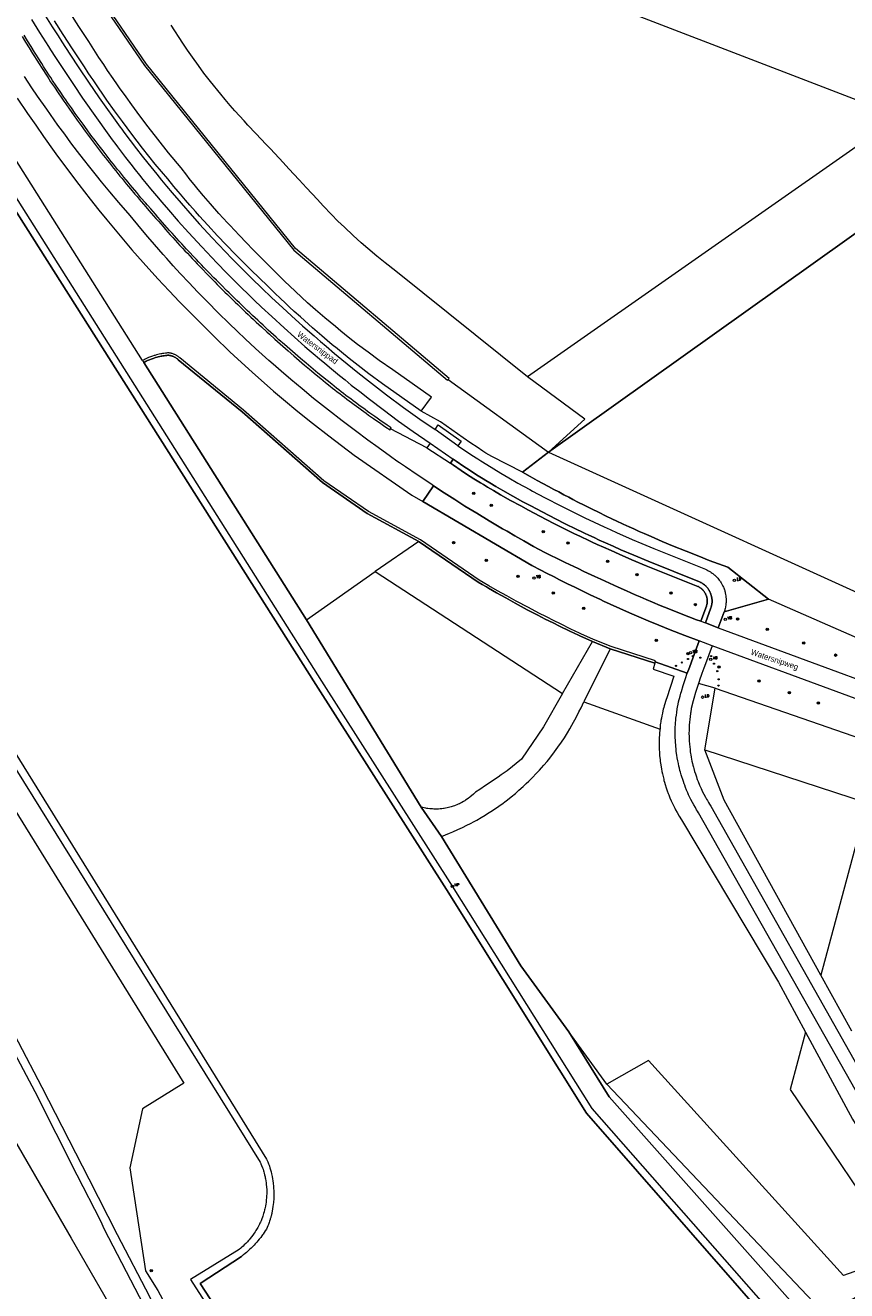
# Model space of a CAD drawing. Header units: metres. Extents: x 138165 to 154469, y 480134 to 494189.
# Tile 209 of 256: x 147741 to 147916, y 484350 to 484620. Entities that reach past the tile are written whole.
import ezdxf

# ---------------------------------------------------------------- set-up
doc = ezdxf.new("R2010")
doc.units = ezdxf.units.M
doc.header["$LTSCALE"] = 0.001
doc.header["$MEASUREMENT"] = 0
for name, color, linetype, lineweight in [('TOP-L-topo objecten punt', 7, 'Continuous', 0), ('TOP-L-topo objecten vlak', 7, 'Continuous', 0), ('TOP-L-water beschoeiing', 7, 'Continuous', 0), ('TOP-T-topo huisnummering naamgeving', 7, 'Continuous', 0)]:
    doc.layers.add(name, color=color, linetype=linetype, lineweight=lineweight)
doc.styles.add('Style-INTL_ISO', font='INTL_ISO.shx')
doc.styles.add('Style-STANDARD', font='STANDARD.shx')

# ---------------------------------------------------------------- blocks, each defined once
blk = doc.blocks.new('24')
at = {"layer": 'TOP-L-topo objecten punt', "color": 7, "linetype": 'Continuous', "lineweight": 0}
for radius in [0.025, 0.0182, 0.0115, 0.005]:
    blk.add_circle((0, 0), radius, dxfattribs=at)
blk = doc.blocks.new('121')
at = {"layer": 'TOP-L-topo objecten punt', "color": 7, "linetype": 'Continuous', "lineweight": 0}
blk.add_circle((0, 0), 0.025, dxfattribs=at)
at = {"layer": 'TOP-L-topo objecten punt', "color": 7, "linetype": 'Continuous', "lineweight": 0, "style": 'Style-STANDARD'}
blk.add_text('LD', height=0.06, dxfattribs=at).set_placement((0.0483, 0))
blk = doc.blocks.new('10')
at = {"layer": 'TOP-L-topo objecten punt', "linetype": 'Continuous', "lineweight": 0}
blk.add_circle((0, 0), 0.0125, dxfattribs=at)
blk = doc.blocks.new('17')
at = {"layer": 'TOP-L-topo objecten punt', "color": 7, "linetype": 'Continuous', "lineweight": 0}
blk.add_circle((0, 0), 0.025, dxfattribs=at)
at = {"layer": 'TOP-L-topo objecten punt', "color": 7, "linetype": 'Continuous', "lineweight": 0, "style": 'Style-STANDARD'}
blk.add_text('HP', height=0.06, dxfattribs=at).set_placement((0.0483, 0))
blk = doc.blocks.new('14')
at = {"layer": 'TOP-L-topo objecten punt', "color": 7, "linetype": 'Continuous', "lineweight": 0}
blk.add_circle((0, 0), 0.025, dxfattribs=at)
at = {"layer": 'TOP-L-topo objecten punt', "color": 7, "linetype": 'Continuous', "lineweight": 0, "style": 'Style-STANDARD'}
blk.add_text('VB', height=0.06, dxfattribs=at).set_placement((0.0483, 0))
blk = doc.blocks.new('11')
at = {"layer": 'TOP-L-topo objecten punt', "color": 7, "linetype": 'Continuous', "lineweight": 0}
blk.add_circle((0, 0), 0.025, dxfattribs=at)
at = {"layer": 'TOP-L-topo objecten punt', "color": 7, "linetype": 'Continuous', "lineweight": 0, "style": 'Style-STANDARD'}
blk.add_text('AB', height=0.06, dxfattribs=at).set_placement((0.0483, 0))

msp = doc.modelspace()

# ---------------------------------------------------------------- linework, layer by layer
at = {"layer": 'TOP-L-topo objecten vlak', "flags": 128}
for points in [[(147915.36, 484325.36), (147860.91, 484387.69), (147830.98, 484435.42), (147803.12, 484479.25), (147670.02, 484689.15), (147521.23, 484930.59), (147478.45, 485000), (147401.57, 485124.74), (147400.58, 485125.98), (147341.6, 485220.72), (147341.51, 485220.85), (147341.42, 485221.01), (147339.74, 485223.7), (147339.66, 485223.83), (147339.57, 485223.97), (147322.87, 485250.8)], [(147562.64, 484933.71), (147562.43, 484933.58), (147667.51, 484763.31), (147692.17, 484723.11), (147708.55, 484694.71), (147731.47, 484662.55), (147766.5, 484611.43), (147798.38, 484571.97), (147831.21, 484544.19), (147831.38, 484544.38)], [(147831.38, 484544.38), (147831.54, 484544.57), (147798.74, 484572.32), (147766.9, 484611.73), (147731.88, 484662.84), (147708.98, 484694.98), (147692.61, 484723.36), (147667.94, 484763.58), (147562.86, 484933.84), (147562.64, 484933.71)], [(147521.23, 484930.59), (147670.02, 484689.15), (147803.12, 484479.25), (147830.98, 484435.42), (147860.91, 484387.69), (147915.36, 484325.36)], [(147522.7, 484931.58), (147671.45, 484690.14), (147804.28, 484479.96), (147832.17, 484436.16), (147862.04, 484388.65), (147916.6, 484326.55), (147936.64, 484334.7), (147943.7, 484333.47), (147976.76, 484286.91), (147975.71, 484280.12), (147968.19, 484274.19)], [(147927.71, 484600.55), (147737.3, 484673.81)], [(147825.55, 484537.61), (147827.76, 484540.61), (147819.52, 484546.44), (147816.64, 484548.45), (147814.27, 484550.17), (147812.01, 484551.87), (147810.01, 484553.43), (147808.43, 484554.69), (147807.26, 484555.65), (147805.02, 484557.52), (147803.02, 484559.25), (147801.34, 484560.74), (147800.03, 484561.93), (147798.73, 484563.13), (147797.46, 484564.34), (147796.46, 484565.3), (147795.58, 484566.16), (147795.11, 484566.63), (147793.26, 484568.47), (147791.48, 484570.27), (147789.74, 484572.06), (147788.24, 484573.6), (147786.78, 484575.13), (147785.71, 484576.26), (147784.78, 484577.25), (147784.25, 484577.82), (147782.38, 484579.85), (147780.61, 484581.85), (147779.13, 484583.56), (147777.98, 484584.95), (147777.13, 484585.99), (147776.34, 484586.97), (147776.06, 484587.32), (147775.55, 484587.98), (147774.33, 484589.56), (147771.65, 484592.81), (147769.35, 484595.69), (147767.29, 484598.34), (147765.53, 484600.67), (147763.79, 484603.03), (147762.55, 484604.76), (147761.19, 484606.67), (147760.76, 484607.29), (147759.81, 484608.66), (147758.63, 484610.39), (147757.79, 484611.65), (147756.78, 484613.17), (147754.58, 484616.55), (147752.49, 484619.77), (147750.62, 484622.69)], [(147766.08, 484548.42), (147719.64, 484621.83)], [(147742.37, 484621.22), (147744.07, 484618.48), (147745.98, 484615.46), (147746.4, 484614.81), (147747.46, 484613.17), (147749.03, 484610.77), (147751.31, 484607.35), (147753.26, 484604.48), (147758.88, 484596.52), (147759.6, 484595.55), (147760.36, 484594.54), (147760.74, 484594.03), (147762.47, 484591.77), (147763.55, 484590.39), (147764.51, 484589.17), (147765.42, 484588.03), (147766.17, 484587.1), (147766.89, 484586.21), (147767.79, 484585.12), (147769.05, 484583.6), (147770.22, 484582.22), (147771.62, 484580.58), (147773.72, 484578.18), (147775.87, 484575.78), (147778.74, 484572.67), (147781.96, 484569.28), (147784.09, 484567.09), (147785.67, 484565.5), (147787.28, 484563.9), (147788.57, 484562.63), (147789.92, 484561.33), (147791.47, 484559.85), (147793.67, 484557.79), (147796.32, 484555.37), (147800.74, 484551.44), (147801.7, 484550.61), (147802.54, 484549.89), (147803.85, 484548.78), (147804.99, 484547.82), (147806.43, 484546.62), (147808.17, 484545.2), (147809.33, 484544.26), (147810.67, 484543.19), (147812.46, 484541.77), (147814.56, 484540.15), (147817.44, 484537.96), (147820.77, 484535.49), (147823.87, 484533.27), (147827.49, 484530.74)], [(147745.38, 484622), (147746.81, 484619.71), (147748.06, 484617.73), (147748.86, 484616.49), (147750.58, 484613.83), (147752.49, 484610.94), (147754.57, 484607.84), (147756.84, 484604.54), (147761.31, 484598.24), (147761.64, 484597.8), (147762.08, 484597.21), (147764.8, 484593.65), (147766.03, 484592.08), (147767.21, 484590.58), (147768.5, 484588.98), (147769.12, 484588.22), (147770.16, 484586.95), (147771.23, 484585.67), (147772.42, 484584.25), (147774.31, 484582.04), (147776.68, 484579.34), (147778.27, 484577.57), (147780.96, 484574.63), (147782.3, 484573.22), (147783.8, 484571.64), (147785.17, 484570.23), (147786.46, 484568.91), (147787.79, 484567.58), (147789.42, 484565.96), (147791.57, 484563.88), (147793.63, 484561.91), (147796.01, 484559.69), (147798.78, 484557.16), (147800.27, 484555.83), (147800.81, 484555.35), (147802.73, 484553.67), (147803.45, 484553.04), (147804.1, 484552.48), (147805.28, 484551.47), (147807.11, 484549.93), (147808.61, 484548.67), (147809.75, 484547.74), (147810.89, 484546.82), (147812.43, 484545.58), (147812.73, 484545.34), (147813.73, 484544.55), (147815.64, 484543.06), (147818.2, 484541.1), (147821.82, 484538.42), (147825.32, 484535.9), (147828.54, 484533.66)], [(147825.55, 484537.61), (147817.34, 484543.41), (147814.44, 484545.57), (147812.13, 484547.34), (147810.18, 484548.87), (147808.54, 484550.2), (147807.27, 484551.24), (147806.93, 484551.52), (147806.08, 484552.23), (147804.34, 484553.7), (147802.4, 484555.38), (147799.78, 484557.72), (147798.46, 484558.92), (147797.49, 484559.83), (147796.55, 484560.71), (147795.52, 484561.69), (147794.34, 484562.82), (147792.79, 484564.34), (147789.26, 484567.74), (147785.86, 484571.15), (147782.11, 484575.06), (147780, 484577.34), (147778.26, 484579.26), (147777.38, 484580.24), (147776.21, 484581.57), (147775.23, 484582.7), (147774.18, 484583.93), (147773.69, 484584.51), (147772.78, 484585.59), (147771.45, 484587.19), (147768.81, 484590.39), (147766.1, 484593.79), (147763.82, 484596.74), (147761.8, 484599.45), (147760.09, 484601.78), (147758.49, 484604.02), (147757.57, 484605.34), (147756.68, 484606.63), (147755.52, 484608.34), (147755.1, 484608.96), (147754.49, 484609.87), (147753.66, 484611.13), (147751.14, 484614.99), (147749.15, 484618.07), (147747.28, 484620.99)], [(147848.31, 484544.93), (147820.19, 484567.5), (147817.91, 484569.27), (147816.1, 484570.73), (147814.21, 484572.33), (147812.77, 484573.58), (147811.07, 484575.12), (147809.19, 484576.88), (147807.82, 484578.21), (147806.41, 484579.63), (147804.67, 484581.43), (147803.41, 484582.79), (147801.08, 484585.33), (147799.5, 484587.04), (147797.33, 484589.38), (147796.09, 484590.72), (147793.4, 484593.6), (147792.46, 484594.59), (147790.26, 484596.94), (147788.6, 484598.7), (147787.77, 484599.58), (147785.8, 484601.74), (147784.8, 484602.89), (147783.71, 484604.16), (147782.78, 484605.28), (147780.61, 484607.98), (147779.2, 484609.81), (147778.03, 484611.4), (147776.73, 484613.21), (147775.71, 484614.68), (147775.23, 484615.38), (147774.7, 484616.17), (147772.16, 484620.02)], [(147740.37, 484617.65), (147741.11, 484616.43), (147741.85, 484615.21), (147742.6, 484613.99), (147742.98, 484613.38), (147743.36, 484612.78), (147744.13, 484611.57), (147744.51, 484610.97), (147744.9, 484610.37), (147745.29, 484609.77), (147745.68, 484609.17), (147746.07, 484608.57), (147746.46, 484607.97), (147747.25, 484606.78), (147748.05, 484605.6), (147748.86, 484604.42), (147749.26, 484603.83), (147749.67, 484603.24), (147750.48, 484602.07), (147751.31, 484600.9), (147752.14, 484599.74), (147752.56, 484599.16), (147752.98, 484598.58), (147753.82, 484597.43), (147754.67, 484596.28), (147755.53, 484595.14), (147755.96, 484594.57), (147756.39, 484594), (147757.26, 484592.86), (147757.7, 484592.3), (147758.14, 484591.73), (147758.58, 484591.17), (147759.02, 484590.61), (147759.46, 484590.05), (147759.91, 484589.49), (147760.36, 484588.93), (147760.8, 484588.38), (147761.26, 484587.82), (147761.71, 484587.27), (147762.16, 484586.71), (147762.61, 484586.16), (147763.07, 484585.61), (147763.53, 484585.06), (147764.45, 484583.97), (147764.91, 484583.42), (147765.37, 484582.88), (147766.3, 484581.79), (147766.77, 484581.26), (147767.44, 484580.49), (147767.95, 484579.9), (147768.45, 484579.32), (147768.95, 484578.74), (147769.46, 484578.16), (147770.48, 484577.01), (147770.99, 484576.43), (147771.5, 484575.86), (147772.01, 484575.29), (147772.53, 484574.72), (147773.05, 484574.15), (147773.56, 484573.58), (147774.08, 484573.01), (147774.6, 484572.44), (147775.13, 484571.88), (147775.65, 484571.32), (147776.7, 484570.2), (147777.23, 484569.64), (147777.76, 484569.08), (147778.29, 484568.52), (147778.83, 484567.97), (147779.9, 484566.86), (147780.97, 484565.76), (147781.51, 484565.21), (147782.05, 484564.67), (147782.6, 484564.12), (147783.69, 484563.04), (147784.23, 484562.5), (147784.78, 484561.96), (147785.88, 484560.88), (147786.43, 484560.35), (147786.99, 484559.81), (147787.54, 484559.28), (147788.1, 484558.75), (147788.66, 484558.22), (147789.22, 484557.69), (147789.78, 484557.17), (147790.34, 484556.64), (147790.91, 484556.12), (147791.47, 484555.6), (147792.61, 484554.56), (147793.17, 484554.04), (147794.32, 484553.01), (147794.89, 484552.5), (147796.04, 484551.47), (147796.62, 484550.97), (147797.2, 484550.46), (147798.36, 484549.45), (147798.94, 484548.95), (147799.52, 484548.45), (147800.69, 484547.45), (147801.71, 484546.59), (147802.2, 484546.18), (147803.18, 484545.37), (147804.17, 484544.55), (147805.17, 484543.75), (147806.17, 484542.95), (147806.68, 484542.55), (147807.18, 484542.16), (147807.68, 484541.76), (147808.19, 484541.37), (147808.7, 484540.98), (147809.21, 484540.59), (147809.72, 484540.2), (147810.23, 484539.81), (147810.74, 484539.43), (147811.26, 484539.04), (147812.29, 484538.28), (147812.81, 484537.91), (147813.32, 484537.53), (147813.84, 484537.15), (147814.36, 484536.78), (147815.41, 484536.04), (147815.93, 484535.67), (147816.46, 484535.3), (147816.99, 484534.94), (147817.51, 484534.57), (147818.04, 484534.21), (147818.93, 484533.61), (147819.07, 484533.82)], [(147819.07, 484533.82), (147819.21, 484534.02), (147818.33, 484534.62), (147817.8, 484534.99), (147817.27, 484535.35), (147816.74, 484535.71), (147816.22, 484536.08), (147815.7, 484536.45), (147814.65, 484537.19), (147814.14, 484537.56), (147813.62, 484537.93), (147813.1, 484538.31), (147812.58, 484538.69), (147811.55, 484539.45), (147811.04, 484539.83), (147810.53, 484540.21), (147810.02, 484540.6), (147809.51, 484540.98), (147809, 484541.37), (147808.5, 484541.76), (147807.99, 484542.16), (147807.49, 484542.55), (147806.99, 484542.94), (147806.48, 484543.34), (147805.48, 484544.14), (147804.49, 484544.94), (147803.5, 484545.75), (147802.52, 484546.57), (147802.03, 484546.98), (147801.02, 484547.83), (147799.85, 484548.83), (147799.27, 484549.33), (147798.68, 484549.83), (147797.52, 484550.84), (147796.95, 484551.34), (147796.37, 484551.85), (147795.22, 484552.87), (147794.65, 484553.38), (147793.51, 484554.41), (147792.94, 484554.93), (147791.81, 484555.97), (147791.25, 484556.48), (147790.68, 484557.01), (147790.12, 484557.53), (147789.56, 484558.06), (147789, 484558.59), (147788.45, 484559.11), (147787.89, 484559.64), (147787.33, 484560.17), (147786.78, 484560.71), (147786.23, 484561.24), (147785.13, 484562.31), (147784.58, 484562.85), (147784.04, 484563.39), (147782.95, 484564.48), (147782.41, 484565.02), (147781.87, 484565.57), (147781.33, 484566.11), (147780.25, 484567.21), (147779.19, 484568.31), (147778.65, 484568.87), (147778.12, 484569.42), (147777.59, 484569.98), (147777.07, 484570.54), (147776.02, 484571.66), (147775.49, 484572.22), (147774.97, 484572.78), (147774.45, 484573.35), (147773.93, 484573.91), (147773.42, 484574.48), (147772.9, 484575.05), (147772.39, 484575.62), (147771.87, 484576.19), (147771.36, 484576.77), (147770.85, 484577.34), (147769.83, 484578.49), (147769.33, 484579.07), (147768.83, 484579.65), (147768.32, 484580.23), (147767.82, 484580.81), (147767.15, 484581.58), (147766.68, 484582.12), (147765.75, 484583.2), (147765.29, 484583.75), (147764.83, 484584.29), (147763.91, 484585.38), (147763.45, 484585.93), (147763, 484586.48), (147762.55, 484587.03), (147762.09, 484587.58), (147761.64, 484588.14), (147761.2, 484588.69), (147760.75, 484589.24), (147760.3, 484589.8), (147759.86, 484590.36), (147759.41, 484590.92), (147758.97, 484591.48), (147758.53, 484592.04), (147758.1, 484592.6), (147757.66, 484593.17), (147756.79, 484594.3), (147756.36, 484594.87), (147755.93, 484595.44), (147755.07, 484596.58), (147754.23, 484597.72), (147753.38, 484598.88), (147752.96, 484599.45), (147752.55, 484600.03), (147751.72, 484601.19), (147750.89, 484602.36), (147750.08, 484603.53), (147749.67, 484604.11), (147749.27, 484604.7), (147748.46, 484605.88), (147747.67, 484607.06), (147746.88, 484608.25), (147746.48, 484608.85), (147746.09, 484609.44), (147745.7, 484610.04), (147745.32, 484610.64), (147744.93, 484611.24), (147744.55, 484611.84), (147743.78, 484613.04), (147743.4, 484613.65), (147743.03, 484614.26), (147742.28, 484615.47), (147741.54, 484616.69), (147740.8, 484617.91)], [(147828.19, 484521.68), (147827.62, 484522.05), (147824.7, 484524), (147822.23, 484525.68), (147820.94, 484526.58), (147820.42, 484526.95), (147819.01, 484527.93), (147816.37, 484529.82), (147814.18, 484531.42), (147811.54, 484533.38), (147808.73, 484535.51), (147805.76, 484537.82), (147802.62, 484540.32), (147800.14, 484542.35), (147797.74, 484544.37), (147795.68, 484546.14), (147793.96, 484547.64), (147793.05, 484548.45), (147792.34, 484549.07), (147790.19, 484551.02), (147788.02, 484553.03), (147786.36, 484554.6), (147784.52, 484556.38), (147782.29, 484558.56), (147779.86, 484561.01), (147777.8, 484563.12), (147776.01, 484565.01), (147774.15, 484567.01), (147772.63, 484568.67), (147771.76, 484569.63), (147771.26, 484570.2), (147770.49, 484571.05), (147768.61, 484573.2), (147767.23, 484574.81), (147765.7, 484576.62), (147763.42, 484579.38), (147761.01, 484582.18), (147759.11, 484584.44), (147757.34, 484586.59), (147756.23, 484587.96), (147755.68, 484588.65), (147754.8, 484589.75), (147753.5, 484591.41), (147752.21, 484593.08), (147750.8, 484594.94), (147749.46, 484596.74), (147748.01, 484598.72), (147745.61, 484602.07), (147743.64, 484604.91), (147742.43, 484606.69), (147740.84, 484609.09)], [(147852.76, 484528.84), (147966.34, 484609.77)], [(147993.1, 484572.53), (147966.34, 484609.77), (147852.76, 484528.84)], [(147739.33, 484604.47), (147741.51, 484601.21), (147743.26, 484598.65), (147744.94, 484596.24), (147747.2, 484593.07), (147747.94, 484592.06), (147749.47, 484589.98), (147751.54, 484587.22), (147752.48, 484585.98), (147754.9, 484582.86), (147756.73, 484580.56), (147758.43, 484578.46), (147761.27, 484575.04), (147763.82, 484572.07), (147766.19, 484569.38), (147769.38, 484565.86), (147771.74, 484563.33), (147774, 484560.97), (147775.4, 484559.52), (147778.54, 484556.37), (147781.42, 484553.51), (147784.67, 484550.38), (147785.65, 484549.45), (147789.5, 484545.91), (147794.06, 484541.89), (147796.59, 484539.74), (147798.81, 484537.89), (147801.38, 484535.81), (147802.36, 484535.03), (147805.85, 484532.3), (147811.31, 484528.22), (147823.58, 484519.68), (147825.97, 484518.28)], [(147773.86, 484321.96), (147773.68, 484323.57), (147773.27, 484327.55), (147772.51, 484333.12), (147772.22, 484334.48), (147771.83, 484336.91), (147770.97, 484340.43), (147769.92, 484343.34), (147767.61, 484348.43), (147760.75, 484361.66), (147754.69, 484373.57), (147744.64, 484393.12), (147724.35, 484431.91), (147703.98, 484469.44), (147695.5, 484484.6), (147683.8, 484503.97), (147664.62, 484535.15), (147647.55, 484563.15), (147634.83, 484583.83), (147623.9, 484601.49)], [(147927.71, 484600.55), (147848.31, 484544.93)], [(147852.76, 484528.84), (147936.71, 484490.71), (147958.15, 484539.73), (147993.1, 484572.53)], [(147875.55, 484484.05), (147875.63, 484484.29), (147866.13, 484487.31), (147862.38, 484488.84), (147859.69, 484490.07), (147859.38, 484490.21), (147857.57, 484491.07), (147855.32, 484492.15), (147853.99, 484492.81), (147852.32, 484493.65), (147850.71, 484494.47), (147848.48, 484495.64), (147845.87, 484497.04), (147843.88, 484498.14), (147841.89, 484499.26), (147840.07, 484500.31), (147838.85, 484501.03), (147838, 484501.53), (147825.43, 484510.12), (147814.34, 484516.15), (147804.78, 484522.75), (147787.65, 484537.85), (147774.04, 484548.97), (147773.98, 484549.03), (147773.83, 484549.15), (147773.67, 484549.27), (147773.57, 484549.34), (147773.46, 484549.42), (147773.36, 484549.47), (147773.24, 484549.54), (147773.1, 484549.62), (147773, 484549.67), (147772.91, 484549.71), (147772.72, 484549.79), (147772.6, 484549.83), (147772.43, 484549.89), (147772.29, 484549.93), (147772.17, 484549.96), (147772.07, 484549.98), (147771.91, 484550.01), (147771.74, 484550.04), (147771.61, 484550.05), (147771.38, 484550.03), (147771.2, 484550.02), (147770.95, 484549.99), (147770.64, 484549.95), (147770.35, 484549.9), (147770.1, 484549.85), (147769.96, 484549.83), (147769.66, 484549.77), (147769.33, 484549.69), (147769.04, 484549.61), (147768.71, 484549.52), (147768.55, 484549.47), (147768.18, 484549.35), (147767.77, 484549.2), (147767.38, 484549.05), (147766.96, 484548.86), (147766.64, 484548.71), (147766.41, 484548.6), (147766.08, 484548.42)], [(147766.35, 484548), (147766.64, 484548.15), (147766.86, 484548.26), (147767.17, 484548.41), (147767.57, 484548.58), (147767.94, 484548.73), (147768.34, 484548.88), (147768.7, 484549), (147768.86, 484549.04), (147769.17, 484549.13), (147769.45, 484549.2), (147769.77, 484549.28), (147770.06, 484549.34), (147770.18, 484549.36), (147770.43, 484549.41), (147770.71, 484549.45), (147771.01, 484549.49), (147771.25, 484549.52), (147771.43, 484549.53), (147771.61, 484549.55), (147771.67, 484549.54), (147771.83, 484549.52), (147771.97, 484549.49), (147772.06, 484549.47), (147772.15, 484549.45), (147772.29, 484549.41), (147772.43, 484549.36), (147772.54, 484549.32), (147772.71, 484549.25), (147772.78, 484549.22), (147772.88, 484549.17), (147773, 484549.11), (147773.11, 484549.04), (147773.19, 484548.99), (147773.29, 484548.93), (147773.38, 484548.87), (147773.52, 484548.76), (147773.65, 484548.65), (147773.72, 484548.59), (147787.33, 484537.47), (147804.48, 484522.35), (147814.08, 484515.73), (147825.07, 484509.75), (147825.17, 484509.7), (147837.74, 484501.11), (147838.6, 484500.6), (147839.51, 484500.06), (147839.99, 484499.78), (147841.65, 484498.83), (147843.64, 484497.71), (147845.63, 484496.6), (147848.25, 484495.2), (147850.48, 484494.03), (147852.09, 484493.2), (147853.76, 484492.36), (147855.1, 484491.7), (147857.35, 484490.61), (147859.17, 484489.76), (147859.48, 484489.62), (147862.14, 484488.4), (147862.17, 484488.38), (147865.93, 484486.85), (147865.96, 484486.84), (147875.49, 484483.81), (147875.55, 484484.05)], [(147825.07, 484509.75), (147814.08, 484515.73), (147804.48, 484522.35), (147787.33, 484537.47), (147773.72, 484548.59), (147773.65, 484548.65), (147773.52, 484548.76), (147773.38, 484548.87), (147773.29, 484548.93), (147773.19, 484548.99), (147773.11, 484549.04), (147773, 484549.11), (147772.88, 484549.17), (147772.78, 484549.22), (147772.71, 484549.25), (147772.54, 484549.32), (147772.43, 484549.36), (147772.29, 484549.41), (147772.15, 484549.45), (147772.06, 484549.47), (147771.97, 484549.49), (147771.83, 484549.52), (147771.67, 484549.54), (147771.61, 484549.55), (147771.43, 484549.53), (147771.25, 484549.52), (147771.01, 484549.49), (147770.71, 484549.45), (147770.43, 484549.41), (147770.18, 484549.36), (147770.06, 484549.34), (147769.77, 484549.28), (147769.45, 484549.2), (147769.17, 484549.13), (147768.86, 484549.04), (147768.7, 484549), (147768.34, 484548.88), (147767.94, 484548.73), (147767.57, 484548.58), (147767.17, 484548.41), (147766.86, 484548.26), (147766.64, 484548.15), (147766.35, 484548), (147801.13, 484493.03)], [(147766.08, 484548.42), (147766.35, 484548)], [(147968.19, 484274.19), (147969.71, 484273.74), (147996.55, 484235.83), (148000.1, 484238.4), (147998.49, 484240.7), (147996.91, 484239.6), (147972.27, 484273.47), (147984.38, 484281.87), (147941.54, 484343.68), (147918, 484332.36), (147865.72, 484391.18), (147857.14, 484405.03), (147846.88, 484419.14), (147829.93, 484446.79), (147825.59, 484453.03), (147801.13, 484493.03), (147766.35, 484548)], [(147831.38, 484544.38), (147852.76, 484528.84)], [(147852.76, 484528.84), (147860.54, 484535.87), (147848.31, 484544.93)], [(147847.23, 484524.59), (147840.65, 484527.9), (147839.43, 484528.66), (147838.78, 484529.08), (147837.52, 484529.9), (147836.16, 484530.8), (147834.55, 484531.89), (147829.69, 484535.3), (147825.55, 484537.61)], [(147826.81, 484529.77), (147819.07, 484533.82)], [(147828.54, 484533.66), (147829.24, 484534.65), (147834.12, 484531.22), (147833.43, 484530.23)], [(147833.43, 484530.23), (147828.54, 484533.66)], [(147827.49, 484530.74), (147826.81, 484529.77)], [(147827.49, 484530.74), (147832.41, 484527.34)], [(147826.81, 484529.77), (147831.84, 484526.48)], [(147833.43, 484530.23), (147835.04, 484529.14), (147836.42, 484528.22), (147837.7, 484527.4), (147838.36, 484526.97), (147839.59, 484526.2), (147841.07, 484525.28), (147842.57, 484524.38), (147844.31, 484523.35), (147846.22, 484522.26), (147848.78, 484520.85), (147849.38, 484520.53), (147851.93, 484519.16), (147855.52, 484517.31), (147857.97, 484516.09), (147859.7, 484515.24), (147860.69, 484514.76), (147861.44, 484514.4), (147862.55, 484513.88), (147864.65, 484512.9), (147865.96, 484512.3), (147867.42, 484511.64), (147869.2, 484510.85), (147870.65, 484510.22), (147872.73, 484509.33), (147875.24, 484508.28), (147886.28, 484503.83), (147886.43, 484503.76), (147886.56, 484503.7), (147886.77, 484503.6), (147886.9, 484503.53), (147887.06, 484503.45), (147887.22, 484503.35), (147887.37, 484503.26), (147887.55, 484503.14), (147887.71, 484503.03), (147887.85, 484502.93), (147888.01, 484502.8), (147888.17, 484502.67), (147888.27, 484502.58), (147888.42, 484502.45), (147888.6, 484502.28), (147888.77, 484502.1), (147888.84, 484502.02), (147888.94, 484501.91), (147889.08, 484501.74), (147889.25, 484501.53), (147889.41, 484501.31), (147889.52, 484501.14), (147889.66, 484500.93), (147889.74, 484500.8), (147889.8, 484500.68), (147889.87, 484500.55), (147889.96, 484500.38), (147890.03, 484500.23), (147890.13, 484500), (147890.19, 484499.85), (147890.27, 484499.66), (147890.35, 484499.43), (147890.4, 484499.27), (147890.43, 484499.15), (147890.49, 484498.95), (147890.54, 484498.74), (147890.57, 484498.58), (147890.6, 484498.42), (147890.64, 484498.19), (147890.67, 484497.93), (147890.68, 484497.79), (147890.69, 484497.68), (147890.7, 484497.41), (147890.71, 484497.16), (147890.7, 484496.93), (147890.69, 484496.75), (147890.68, 484496.56), (147890.65, 484496.34), (147890.64, 484496.19), (147890.59, 484495.89), (147890.55, 484495.71), (147890.49, 484495.45), (147890.44, 484495.27), (147890.4, 484495.11), (147890.33, 484494.92), (147890.27, 484494.74)], [(147847.23, 484524.59), (147852.76, 484528.84)], [(147852.76, 484528.84), (147847.23, 484524.59), (147848.86, 484523.67), (147850.39, 484522.81), (147851.58, 484522.16), (147852.8, 484521.49), (147853.93, 484520.88), (147854.96, 484520.34), (147856.05, 484519.76), (147857.09, 484519.21), (147857.96, 484518.77), (147859.07, 484518.2), (147860.39, 484517.53), (147861.93, 484516.75), (147863.58, 484515.95), (147864.97, 484515.27), (147866.46, 484514.56), (147867.26, 484514.18), (147868.71, 484513.5), (147870, 484512.91), (147871.02, 484512.45), (147872.15, 484511.93), (147873.23, 484511.45), (147874.7, 484510.81), (147877.04, 484509.8), (147879.27, 484508.86), (147882.16, 484507.68), (147884.87, 484506.6), (147887.11, 484505.74), (147891.11, 484504.25), (147899.73, 484497.47)], [(147828.19, 484521.68), (147830.5, 484520.17), (147832.78, 484518.71), (147834.94, 484517.34), (147837.46, 484515.79), (147840.11, 484514.19), (147842.97, 484512.5), (147843.92, 484511.94), (147845.56, 484511), (147847.48, 484509.91), (147849.6, 484508.73), (147851.98, 484507.42), (147853.14, 484506.85), (147854.62, 484506.12), (147856.31, 484505.29), (147859.09, 484503.97), (147860.31, 484503.39), (147862.64, 484502.3), (147863.95, 484501.7), (147865.81, 484500.85), (147867.69, 484500), (147869.46, 484499.2), (147871.31, 484498.38), (147872.36, 484497.92), (147873.6, 484497.39), (147874.96, 484496.82), (147876.62, 484496.12), (147878.49, 484495.36), (147881.1, 484494.33), (147884.39, 484493.07), (147885.34, 484492.72), (147886.5, 484495.96), (147886.53, 484496.04), (147886.54, 484496.09), (147886.58, 484496.25), (147886.6, 484496.3), (147886.61, 484496.34), (147886.64, 484496.51), (147886.65, 484496.59), (147886.65, 484496.66), (147886.67, 484496.79), (147886.68, 484496.95), (147886.68, 484497.07), (147886.67, 484497.21), (147886.67, 484497.31), (147886.66, 484497.38), (147886.65, 484497.51), (147886.63, 484497.6), (147886.61, 484497.74), (147886.58, 484497.88), (147886.56, 484497.95), (147886.54, 484498.01), (147886.5, 484498.14), (147886.48, 484498.2), (147886.41, 484498.37), (147886.39, 484498.42), (147886.33, 484498.55), (147886.28, 484498.65), (147886.23, 484498.75), (147886.18, 484498.83), (147886.12, 484498.93), (147886.03, 484499.06), (147885.96, 484499.15), (147885.87, 484499.26), (147885.82, 484499.32), (147885.78, 484499.36), (147885.68, 484499.47), (147885.63, 484499.53), (147885.57, 484499.58), (147885.52, 484499.62), (147885.43, 484499.7), (147885.29, 484499.81), (147885.19, 484499.89), (147885.12, 484499.93), (147885.06, 484499.97), (147884.95, 484500.03), (147884.87, 484500.08), (147884.8, 484500.12), (147884.71, 484500.16), (147884.64, 484500.19), (147873.65, 484504.6), (147870.58, 484505.88), (147867.85, 484507.06), (147866.15, 484507.81), (147864.54, 484508.53), (147863.2, 484509.15), (147862.1, 484509.65), (147860.98, 484510.18), (147860.02, 484510.63), (147859.47, 484510.9), (147858.36, 484511.43), (147855.74, 484512.72), (147853.93, 484513.63), (147850.96, 484515.16), (147848.48, 484516.47), (147846.84, 484517.36), (147844.67, 484518.54), (147842.52, 484519.76), (147841, 484520.65), (147839.74, 484521.4), (147838.87, 484521.93), (147838.27, 484522.3), (147836.86, 484523.17), (147835.29, 484524.18), (147834.14, 484524.94), (147832.46, 484526.05), (147831.84, 484526.48)], [(147831.84, 484526.48), (147832.41, 484527.34)], [(147886.31, 484492.36), (147887.48, 484495.63), (147887.51, 484495.73), (147887.54, 484495.82), (147887.58, 484496), (147887.61, 484496.08), (147887.62, 484496.15), (147887.65, 484496.34), (147887.67, 484496.45), (147887.68, 484496.54), (147887.7, 484496.72), (147887.71, 484496.91), (147887.71, 484497.08), (147887.7, 484497.25), (147887.7, 484497.38), (147887.69, 484497.48), (147887.67, 484497.64), (147887.65, 484497.77), (147887.62, 484497.95), (147887.58, 484498.12), (147887.55, 484498.22), (147887.53, 484498.31), (147887.48, 484498.46), (147887.45, 484498.55), (147887.37, 484498.76), (147887.33, 484498.84), (147887.26, 484499), (147887.2, 484499.12), (147887.12, 484499.26), (147887.06, 484499.36), (147886.98, 484499.49), (147886.87, 484499.66), (147886.78, 484499.78), (147886.67, 484499.92), (147886.6, 484500), (147886.54, 484500.06), (147886.42, 484500.19), (147886.35, 484500.27), (147886.27, 484500.34), (147886.2, 484500.4), (147886.09, 484500.5), (147885.91, 484500.64), (147885.77, 484500.73), (147885.69, 484500.79), (147885.61, 484500.84), (147885.47, 484500.92), (147885.36, 484500.99), (147885.27, 484501.04), (147885.16, 484501.09), (147885.05, 484501.14), (147874.04, 484505.56), (147870.98, 484506.83), (147868.26, 484508.01), (147866.57, 484508.75), (147864.96, 484509.47), (147863.63, 484510.08), (147862.53, 484510.59), (147861.42, 484511.11), (147860.46, 484511.56), (147859.91, 484511.83), (147858.81, 484512.36), (147856.2, 484513.64), (147854.4, 484514.55), (147851.44, 484516.07), (147848.97, 484517.38), (147847.33, 484518.27), (147845.17, 484519.45), (147843.03, 484520.66), (147841.52, 484521.53), (147840.27, 484522.28), (147839.41, 484522.81), (147838.81, 484523.17), (147837.42, 484524.04), (147835.85, 484525.05), (147834.7, 484525.8), (147833.04, 484526.91), (147832.41, 484527.34), (147831.84, 484526.48), (147832.46, 484526.05), (147834.14, 484524.94), (147835.29, 484524.18), (147836.86, 484523.17), (147838.27, 484522.3), (147838.87, 484521.93), (147839.74, 484521.4), (147841, 484520.65), (147842.52, 484519.76), (147844.67, 484518.54), (147846.84, 484517.36), (147848.48, 484516.47), (147850.96, 484515.16), (147853.93, 484513.63), (147855.74, 484512.72), (147858.36, 484511.43), (147859.47, 484510.9), (147860.02, 484510.63), (147860.98, 484510.18), (147862.1, 484509.65), (147863.2, 484509.15), (147864.54, 484508.53), (147866.15, 484507.81), (147867.85, 484507.06), (147870.58, 484505.88), (147873.65, 484504.6), (147884.64, 484500.19), (147884.71, 484500.16), (147884.8, 484500.12), (147884.87, 484500.08), (147884.95, 484500.03), (147885.06, 484499.97), (147885.12, 484499.93), (147885.19, 484499.89), (147885.29, 484499.81), (147885.43, 484499.7), (147885.52, 484499.62), (147885.57, 484499.58), (147885.63, 484499.53), (147885.68, 484499.47), (147885.78, 484499.36), (147885.82, 484499.32), (147885.87, 484499.26), (147885.96, 484499.15), (147886.03, 484499.06), (147886.12, 484498.93), (147886.18, 484498.83), (147886.23, 484498.75), (147886.28, 484498.65), (147886.33, 484498.55), (147886.39, 484498.42), (147886.41, 484498.37), (147886.48, 484498.2), (147886.5, 484498.14), (147886.54, 484498.01), (147886.56, 484497.95), (147886.58, 484497.88), (147886.61, 484497.74), (147886.63, 484497.6), (147886.65, 484497.51), (147886.66, 484497.38), (147886.67, 484497.31), (147886.67, 484497.21), (147886.68, 484497.07), (147886.68, 484496.95), (147886.67, 484496.79), (147886.65, 484496.66), (147886.65, 484496.59), (147886.64, 484496.51), (147886.61, 484496.34), (147886.6, 484496.3), (147886.58, 484496.25), (147886.54, 484496.09), (147886.53, 484496.04), (147886.5, 484495.96), (147885.34, 484492.72)], [(147832.41, 484527.34), (147833.04, 484526.91), (147834.7, 484525.8), (147835.85, 484525.05), (147837.42, 484524.04), (147838.81, 484523.17), (147839.41, 484522.81), (147840.27, 484522.28), (147841.52, 484521.53), (147843.03, 484520.66), (147845.17, 484519.45), (147847.33, 484518.27), (147848.97, 484517.38), (147851.44, 484516.07), (147854.4, 484514.55), (147856.2, 484513.64), (147858.81, 484512.36), (147859.91, 484511.83), (147860.46, 484511.56), (147861.42, 484511.11), (147862.53, 484510.59), (147863.63, 484510.08), (147864.96, 484509.47), (147866.57, 484508.75), (147868.26, 484508.01), (147870.98, 484506.83), (147874.04, 484505.56), (147885.05, 484501.14), (147885.16, 484501.09), (147885.27, 484501.04), (147885.36, 484500.99), (147885.47, 484500.92), (147885.61, 484500.84), (147885.69, 484500.79), (147885.77, 484500.73), (147885.91, 484500.64), (147886.09, 484500.5), (147886.2, 484500.4), (147886.27, 484500.34), (147886.35, 484500.27), (147886.42, 484500.19), (147886.54, 484500.06), (147886.6, 484500), (147886.67, 484499.92), (147886.78, 484499.78), (147886.87, 484499.66), (147886.98, 484499.49), (147887.06, 484499.36), (147887.12, 484499.26), (147887.2, 484499.12), (147887.26, 484499), (147887.33, 484498.84), (147887.37, 484498.76), (147887.45, 484498.55), (147887.48, 484498.46), (147887.53, 484498.31), (147887.55, 484498.22), (147887.58, 484498.12), (147887.62, 484497.95), (147887.65, 484497.77), (147887.67, 484497.64), (147887.69, 484497.48), (147887.7, 484497.38), (147887.7, 484497.25), (147887.71, 484497.08), (147887.71, 484496.91), (147887.7, 484496.72), (147887.68, 484496.54), (147887.67, 484496.45), (147887.65, 484496.34), (147887.62, 484496.15), (147887.61, 484496.08), (147887.58, 484496), (147887.54, 484495.82), (147887.51, 484495.73), (147887.48, 484495.63), (147886.31, 484492.36), (147889.04, 484491.32), (147890.27, 484494.74)], [(147890.27, 484494.74), (147899.73, 484497.47), (147891.11, 484504.25), (147887.11, 484505.74), (147884.87, 484506.6), (147882.16, 484507.68), (147879.27, 484508.86), (147877.04, 484509.8), (147874.7, 484510.81), (147873.23, 484511.45), (147872.15, 484511.93), (147871.02, 484512.45), (147870, 484512.91), (147868.71, 484513.5), (147867.26, 484514.18), (147866.46, 484514.56), (147864.97, 484515.27), (147863.58, 484515.95), (147861.93, 484516.75), (147860.39, 484517.53), (147859.07, 484518.2), (147857.96, 484518.77), (147857.09, 484519.21), (147856.05, 484519.76), (147854.96, 484520.34), (147853.93, 484520.88), (147852.8, 484521.49), (147851.58, 484522.16), (147850.39, 484522.81), (147848.86, 484523.67), (147847.23, 484524.59)], [(147825.97, 484518.28), (147828.19, 484521.68)], [(147885.34, 484492.72), (147884.39, 484493.07), (147881.1, 484494.33), (147878.49, 484495.36), (147876.62, 484496.12), (147874.96, 484496.82), (147873.6, 484497.39), (147872.36, 484497.92), (147871.31, 484498.38), (147869.46, 484499.2), (147867.69, 484500), (147865.81, 484500.85), (147863.95, 484501.7), (147862.64, 484502.3), (147860.31, 484503.39), (147859.09, 484503.97), (147856.31, 484505.29), (147854.62, 484506.12), (147853.14, 484506.85), (147851.98, 484507.42), (147849.6, 484508.73), (147847.48, 484509.91), (147845.56, 484511), (147843.92, 484511.94), (147842.97, 484512.5), (147840.11, 484514.19), (147837.46, 484515.79), (147834.94, 484517.34), (147832.78, 484518.71), (147830.5, 484520.17), (147828.19, 484521.68), (147825.97, 484518.28), (147849.22, 484504.66), (147851.11, 484503.67), (147852.36, 484503.03), (147854, 484502.19), (147855.16, 484501.6), (147856.86, 484500.75), (147858.39, 484500), (147861.7, 484498.39), (147863.89, 484497.35), (147864.52, 484497.05), (147865.98, 484496.38), (147868.01, 484495.46), (147870.08, 484494.54), (147872.07, 484493.68), (147874.07, 484492.83), (147876.36, 484491.88), (147878.79, 484490.9), (147881.87, 484489.69), (147884.95, 484488.53)], [(147875.55, 484484.05), (147882.42, 484481.62), (147882.86, 484482.88), (147883.31, 484484.08), (147884.95, 484488.53), (147881.87, 484489.69), (147878.79, 484490.9), (147876.36, 484491.88), (147874.07, 484492.83), (147872.07, 484493.68), (147870.08, 484494.54), (147868.01, 484495.46), (147865.98, 484496.38), (147864.52, 484497.05), (147863.89, 484497.35), (147861.7, 484498.39), (147858.39, 484500), (147856.86, 484500.75), (147855.16, 484501.6), (147854, 484502.19), (147852.36, 484503.03), (147851.11, 484503.67), (147849.22, 484504.66), (147825.97, 484518.28)], [(147825.07, 484509.75), (147815.73, 484503.34)], [(147862.14, 484488.4), (147859.48, 484489.62), (147859.17, 484489.76), (147857.35, 484490.61), (147855.1, 484491.7), (147853.76, 484492.36), (147852.09, 484493.2), (147850.48, 484494.03), (147848.25, 484495.2), (147845.63, 484496.6), (147843.64, 484497.71), (147841.65, 484498.83), (147839.99, 484499.78), (147839.51, 484500.06), (147838.6, 484500.6), (147837.74, 484501.11), (147825.17, 484509.7), (147825.07, 484509.75)], [(147801.13, 484493.03), (147815.73, 484503.34)], [(147815.73, 484503.34), (147855.74, 484477.31)], [(147899.73, 484497.47), (147890.27, 484494.74), (147889.04, 484491.32)], [(147942.3, 484478.78), (147899.73, 484497.47)], [(147801.13, 484493.03), (147825.59, 484453.03)], [(147885.34, 484492.72), (147886.31, 484492.36)], [(147720.56, 484490.68), (147791.21, 484377.22), (147791.33, 484376.95), (147791.37, 484376.85), (147791.51, 484376.49), (147791.69, 484376.03), (147791.81, 484375.68), (147791.91, 484375.36), (147791.98, 484375.14), (147792.05, 484374.86), (147792.15, 484374.48), (147792.24, 484374.09), (147792.29, 484373.83), (147792.33, 484373.66), (147792.4, 484373.23), (147792.46, 484372.81), (147792.5, 484372.47), (147792.55, 484371.95), (147792.59, 484371.3), (147792.6, 484370.82), (147792.59, 484370.47), (147792.58, 484370), (147792.55, 484369.57), (147792.51, 484369.17), (147792.48, 484368.91), (147792.45, 484368.6), (147792.41, 484368.34), (147792.32, 484367.84), (147792.26, 484367.54), (147792.2, 484367.27), (147792.15, 484367.05), (147792.04, 484366.63), (147791.93, 484366.24), (147791.84, 484365.95), (147791.74, 484365.64), (147791.68, 484365.49), (147791.53, 484365.07), (147791.38, 484364.7), (147791.26, 484364.41), (147791.16, 484364.19), (147791.04, 484363.94), (147790.83, 484363.54), (147790.68, 484363.28), (147790.56, 484363.06), (147790.3, 484362.64), (147790.12, 484362.36), (147789.9, 484362.03), (147789.63, 484361.63), (147789.33, 484361.24), (147789.05, 484360.88), (147788.83, 484360.62), (147788.62, 484360.38), (147788.48, 484360.22), (147788.14, 484359.85), (147787.82, 484359.52), (147787.59, 484359.3), (147787.31, 484359.03), (147787.07, 484358.81), (147786.75, 484358.54), (147776.35, 484352.13), (147786.44, 484336.43)], [(147722.06, 484491.68), (147792.57, 484377.88), (147792.81, 484377.3), (147792.97, 484376.88), (147793.09, 484376.54), (147793.16, 484376.34), (147793.26, 484376.02), (147793.39, 484375.59), (147793.52, 484375.12), (147793.61, 484374.72), (147793.68, 484374.45), (147793.75, 484374.11), (147793.83, 484373.67), (147793.9, 484373.25), (147793.97, 484372.73), (147793.99, 484372.56), (147794.04, 484372.15), (147794.07, 484371.72), (147794.11, 484371), (147794.12, 484370.62), (147794.12, 484370.17), (147794.11, 484369.69), (147794.09, 484369.26), (147794.05, 484368.8), (147794.03, 484368.59), (147793.99, 484368.2), (147793.93, 484367.72), (147793.85, 484367.22), (147793.76, 484366.72), (147793.7, 484366.42), (147793.66, 484366.24), (147793.61, 484366), (147793.52, 484365.68), (147793.49, 484365.54), (147793.46, 484365.4), (147793.36, 484365.09), (147793.32, 484364.95), (147793.22, 484364.63), (147793.13, 484364.34), (147792.98, 484363.92), (147792.87, 484363.62), (147792.73, 484363.27), (147792.52, 484362.91), (147792.29, 484362.55), (147792.06, 484362.2), (147791.82, 484361.85), (147791.7, 484361.69), (147791.53, 484361.44), (147791.31, 484361.15), (147791.02, 484360.78), (147790.68, 484360.37), (147790.48, 484360.13), (147790.14, 484359.75), (147789.91, 484359.51), (147789.65, 484359.22), (147789.27, 484358.85), (147788.94, 484358.53), (147788.59, 484358.21), (147788.27, 484357.93), (147787.98, 484357.69), (147787.64, 484357.42), (147787.51, 484357.32), (147787.21, 484357.09), (147778.39, 484351.32), (147787.23, 484337.78)], [(147889.04, 484491.32), (147886.31, 484492.36)], [(147889.04, 484491.32), (147944.62, 484470.81)], [(147716.69, 484488.11), (147774.9, 484394.07), (147766.06, 484388.59), (147763.34, 484376.03), (147766.71, 484354.01), (147769.32, 484349.8), (147772.81, 484343.34), (147775.49, 484336.45), (147775.93, 484326.94), (147778.14, 484319.08)], [(147855.74, 484477.31), (147862.14, 484488.4)], [(147865.93, 484486.85), (147862.17, 484488.38), (147862.14, 484488.4)], [(147884.95, 484488.53), (147883.31, 484484.08), (147882.86, 484482.88), (147882.42, 484481.62)], [(147887.71, 484487.5), (147886.34, 484483.67), (147885.96, 484482.71), (147885.52, 484481.55), (147885.3, 484480.96), (147885.17, 484480.58), (147884.86, 484479.66), (147884.8, 484479.47)], [(147887.71, 484487.5), (147884.95, 484488.53)], [(147943.42, 484466.99), (147887.71, 484487.5)], [(147865.93, 484486.85), (147860.29, 484475.52)], [(147875.49, 484483.81), (147865.96, 484486.84), (147865.93, 484486.85)], [(147875.49, 484483.81), (147875.16, 484482.51), (147879.52, 484481.03), (147878.02, 484476.4), (147877.89, 484476.02), (147877.74, 484475.56), (147877.6, 484475.08), (147877.48, 484474.64), (147877.39, 484474.3), (147877.3, 484473.94), (147877.21, 484473.59), (147877.1, 484473.1), (147876.98, 484472.54), (147876.88, 484472.01), (147876.8, 484471.55), (147876.76, 484471.27), (147876.71, 484470.94), (147876.66, 484470.64), (147876.61, 484470.21), (147876.59, 484469.7)], [(147882.42, 484481.62), (147875.55, 484484.05), (147875.49, 484483.81)], [(147920.66, 484388.45), (147884.82, 484451.81), (147884.59, 484452.17), (147884.39, 484452.49), (147884.14, 484452.92), (147883.81, 484453.5), (147883.53, 484454.02), (147883.19, 484454.69), (147882.92, 484455.23), (147882.71, 484455.68), (147882.52, 484456.09), (147882.27, 484456.68), (147882.05, 484457.22), (147881.86, 484457.72), (147881.76, 484458), (147881.58, 484458.5), (147881.44, 484458.9), (147881.25, 484459.52), (147881.12, 484459.93), (147880.97, 484460.47), (147880.86, 484460.88), (147880.73, 484461.38), (147880.63, 484461.81), (147880.52, 484462.33), (147880.4, 484462.93), (147880.28, 484463.57), (147880.2, 484464.12), (147880.14, 484464.5), (147880.07, 484465.02), (147880.02, 484465.52), (147879.97, 484465.98), (147879.94, 484466.36), (147879.9, 484466.87), (147879.87, 484467.41), (147879.86, 484467.76), (147879.84, 484468.38), (147879.84, 484469.01), (147879.85, 484469.48), (147879.86, 484470.03), (147879.9, 484470.72), (147879.92, 484471.09), (147879.95, 484471.52), (147880, 484472.02), (147880.08, 484472.7), (147880.15, 484473.23), (147880.27, 484474.01), (147880.33, 484474.38), (147880.45, 484475.03), (147880.55, 484475.5), (147880.89, 484476.73), (147881.07, 484477.37), (147881.17, 484477.73), (147881.57, 484479.03), (147882.05, 484480.54), (147882.42, 484481.62)], [(147884.8, 484479.47), (147884.52, 484478.6), (147884.19, 484477.53), (147883.83, 484476.27), (147883.69, 484475.72), (147883.28, 484474.09), (147883.14, 484473.31), (147883.11, 484473.08), (147883, 484472.33), (147882.94, 484471.81), (147882.88, 484471.14), (147882.84, 484470.62), (147882.81, 484470.13), (147882.79, 484469.45), (147882.78, 484468.73), (147882.79, 484468.13), (147882.81, 484467.61), (147882.83, 484467.16), (147882.88, 484466.49), (147882.94, 484465.88), (147883, 484465.34), (147883.06, 484464.84), (147883.11, 484464.52), (147883.16, 484464.21), (147883.25, 484463.67), (147883.33, 484463.25), (147883.42, 484462.82), (147883.52, 484462.36), (147883.62, 484461.98), (147883.72, 484461.56), (147883.79, 484461.31), (147883.99, 484460.63), (147884.15, 484460.11), (147884.36, 484459.5), (147884.48, 484459.16), (147884.56, 484458.92), (147884.73, 484458.49), (147885.03, 484457.74), (147885.21, 484457.32), (147885.36, 484456.99), (147885.7, 484456.28), (147885.95, 484455.78), (147886.29, 484455.15), (147886.53, 484454.71), (147886.7, 484454.42), (147886.95, 484454.01), (147887.17, 484453.66), (147887.45, 484453.22), (147921.14, 484393.59)], [(147888.39, 484478.42), (147884.8, 484479.47)], [(147855.74, 484477.31), (147851.73, 484470.2), (147847.03, 484463.27), (147843.97, 484460.77), (147842.7, 484459.9), (147842.03, 484459.45), (147841.21, 484458.9), (147840.33, 484458.31), (147839.31, 484457.63), (147838.09, 484456.82), (147837.19, 484456.23), (147837, 484456.04), (147836.73, 484455.78), (147836.36, 484455.45), (147836.08, 484455.22), (147835.89, 484455.07), (147835.7, 484454.92), (147835.38, 484454.7), (147835.08, 484454.5), (147834.88, 484454.37), (147834.61, 484454.21), (147834.3, 484454.04), (147834.01, 484453.88), (147833.78, 484453.77), (147833.51, 484453.65), (147833.17, 484453.5), (147832.88, 484453.39), (147832.67, 484453.31), (147832.39, 484453.21), (147832.02, 484453.1), (147831.7, 484453.01), (147831.43, 484452.94), (147831.16, 484452.88), (147830.8, 484452.81), (147830.49, 484452.76), (147830.35, 484452.74), (147830.03, 484452.7), (147829.67, 484452.66), (147829.26, 484452.63), (147828.96, 484452.62), (147828.67, 484452.62), (147828.28, 484452.63), (147828.02, 484452.64), (147827.75, 484452.66), (147827.42, 484452.69), (147827.01, 484452.74), (147826.79, 484452.77), (147826.59, 484452.81), (147826.22, 484452.88), (147825.97, 484452.94), (147825.59, 484453.03)], [(147886.19, 484465.28), (147888.39, 484478.42)], [(147888.39, 484478.42), (147936.29, 484461.82)], [(147829.93, 484446.79), (147830.8, 484447.13), (147831.64, 484447.46), (147832.33, 484447.75), (147833.44, 484448.24), (147834.4, 484448.69), (147835.35, 484449.16), (147836.09, 484449.54), (147836.89, 484449.96), (147837.47, 484450.28), (147838.4, 484450.82), (147839.27, 484451.34), (147839.75, 484451.64), (147840.84, 484452.34), (147842.15, 484453.24), (147843.07, 484453.9), (147843.44, 484454.18), (147844.01, 484454.61), (147844.82, 484455.26), (147845.7, 484455.98), (147846.46, 484456.63), (147847.38, 484457.45), (147848.04, 484458.06), (147848.61, 484458.61), (147849.37, 484459.37), (147850.17, 484460.2), (147850.82, 484460.9), (147851.3, 484461.44), (147851.8, 484462.01), (147852.46, 484462.79), (147853.05, 484463.52), (147854.09, 484464.86), (147854.78, 484465.81), (147855.53, 484466.88), (147856.18, 484467.86), (147856.82, 484468.87), (147857.36, 484469.78), (147857.79, 484470.52), (147858.15, 484471.17), (147858.41, 484471.65), (147858.84, 484472.47), (147859.29, 484473.37), (147859.72, 484474.26), (147860.29, 484475.52)], [(147860.29, 484475.52), (147876.59, 484469.7)], [(147876.59, 484469.7), (147876.54, 484469.57), (147876.52, 484469.38), (147876.48, 484468.89), (147876.45, 484468.4), (147876.42, 484467.92), (147876.41, 484467.42), (147876.4, 484466.97), (147876.4, 484466.63), (147876.4, 484465.98), (147876.43, 484465.24), (147876.45, 484464.84), (147876.51, 484463.97), (147876.59, 484463.18), (147876.65, 484462.75), (147876.74, 484462.09), (147876.82, 484461.59), (147876.89, 484461.2), (147877, 484460.61), (147877.11, 484460.11), (147877.24, 484459.55), (147877.38, 484458.99), (147877.44, 484458.74), (147877.55, 484458.34), (147877.69, 484457.88), (147877.91, 484457.19), (147878.13, 484456.54), (147878.34, 484455.97), (147878.47, 484455.63), (147878.71, 484455.03), (147878.99, 484454.37), (147879.26, 484453.79), (147879.61, 484453.07), (147879.73, 484452.82), (147879.92, 484452.46), (147880.24, 484451.87), (147880.69, 484451.1), (147881.17, 484450.32), (147901.87, 484415.65), (147907.65, 484404.97)], [(147886.19, 484465.28), (147920.86, 484453.92), (147910.95, 484417.18)], [(147910.95, 484417.18), (147890.32, 484454.5), (147886.19, 484465.28)], [(147825.59, 484453.03), (147829.93, 484446.79)], [(147829.93, 484446.79), (147846.88, 484419.14), (147857.14, 484405.03)], [(147720, 484435.74), (147722.51, 484430.96), (147743.09, 484392.3), (147752.08, 484374.53), (147757.11, 484364.68), (147757.92, 484362.9), (147766.32, 484346.76), (147768.12, 484342.59), (147769.36, 484339.03), (147768.22, 484336.56), (147566.06, 484226.73), (147558.14, 484222.42)], [(147710.79, 484430.15), (147750.03, 484362.35), (147750.84, 484360.96), (147762.04, 484341.61), (147677.49, 484295.35)], [(147917.56, 484405.22), (147910.95, 484417.18)], [(147865.26, 484393.87), (147857.14, 484405.03)], [(147857.14, 484405.03), (147865.72, 484391.18), (147918, 484332.36), (147941.54, 484343.68)], [(147907.65, 484404.97), (147904.36, 484392.75), (147928.23, 484357.39), (147915.75, 484353.01), (147874.13, 484398.92), (147865.26, 484393.87)], [(147907.65, 484404.97), (147917.71, 484386.39), (147935.06, 484358.12)], [(147865.26, 484393.87), (147911.92, 484344.61), (147935.06, 484358.12)]]:
    msp.add_lwpolyline(points, dxfattribs=at)
at = {"layer": 'TOP-L-water beschoeiing', "flags": 128}
for points in [[(147915.36, 484325.36), (147860.91, 484387.69), (147830.98, 484435.42), (147803.12, 484479.25), (147670.02, 484689.15), (147521.23, 484930.59)], [(147722.06, 484491.68), (147792.57, 484377.88)], [(147792.57, 484377.88), (147792.81, 484377.3), (147792.97, 484376.88), (147793.09, 484376.54), (147793.16, 484376.34), (147793.26, 484376.02), (147793.39, 484375.59), (147793.52, 484375.12), (147793.61, 484374.72), (147793.68, 484374.45), (147793.75, 484374.11), (147793.83, 484373.67), (147793.9, 484373.25), (147793.97, 484372.73), (147793.99, 484372.56), (147794.04, 484372.15), (147794.07, 484371.72), (147794.11, 484371), (147794.12, 484370.62), (147794.12, 484370.17), (147794.11, 484369.69), (147794.09, 484369.26), (147794.05, 484368.8), (147794.03, 484368.59), (147793.99, 484368.2), (147793.93, 484367.72), (147793.85, 484367.22), (147793.76, 484366.72), (147793.7, 484366.42), (147793.66, 484366.24), (147793.61, 484366), (147793.52, 484365.68), (147793.49, 484365.54), (147793.46, 484365.4), (147793.36, 484365.09), (147793.32, 484364.95), (147793.22, 484364.63), (147793.13, 484364.34), (147792.98, 484363.92), (147792.87, 484363.62), (147792.73, 484363.27)], [(147792.73, 484363.27), (147792.52, 484362.91), (147792.29, 484362.55), (147792.06, 484362.2), (147791.82, 484361.85), (147791.7, 484361.69), (147791.53, 484361.44), (147791.31, 484361.15), (147791.02, 484360.78), (147790.68, 484360.37), (147790.48, 484360.13), (147790.14, 484359.75), (147789.91, 484359.51), (147789.65, 484359.22), (147789.27, 484358.85), (147788.94, 484358.53), (147788.59, 484358.21), (147788.27, 484357.93), (147787.98, 484357.69), (147787.64, 484357.42), (147787.51, 484357.32), (147787.21, 484357.09)], [(147797.3, 484337.06), (147787.23, 484337.78), (147778.39, 484351.32), (147787.21, 484357.09)]]:
    msp.add_lwpolyline(points, dxfattribs=at)

# ---------------------------------------------------------------- block references
at = {"layer": 'TOP-L-topo objecten punt', "xscale": 10, "yscale": 10, "zscale": 10}
for name, p in [('24', (147836.81, 484520.04)), ('24', (147840.56, 484517.5)), ('24', (147851.65, 484511.9)), ('24', (147832.52, 484509.55)), ('24', (147856.95, 484509.45)), ('24', (147839.48, 484505.72)), ('24', (147865.39, 484505.52)), ('24', (147846.28, 484502.32)), ('14', (147849.68, 484501.97)), ('24', (147871.67, 484502.68)), ('121', (147892.49, 484501.47)), ('24', (147853.78, 484498.78)), ('24', (147878.92, 484498.74)), ('24', (147860.32, 484495.51)), ('24', (147884.15, 484496.31)), ('14', (147890.52, 484493.17)), ('24', (147893.17, 484493.19)), ('24', (147899.51, 484491.01)), ('24', (147875.79, 484488.63)), ('24', (147907.28, 484488.08)), ('24', (147882.54, 484485.83)), ('10', (147882.57, 484484.68)), ('14', (147883.12, 484486.01)), ('10', (147883.59, 484485.3)), ('10', (147885.21, 484484.95)), ('11', (147887.41, 484484.63)), ('10', (147887.5, 484485.31)), ('24', (147914.09, 484485.49)), ('10', (147880, 484483.2)), ('10', (147881.25, 484483.91)), ('10', (147888.12, 484483.69)), ('10', (147888.82, 484482.07)), ('24', (147889.22, 484482.97)), ('10', (147889.1, 484478.99)), ('10', (147889.12, 484480.34)), ('24', (147897.73, 484479.97)), ('121', (147885.69, 484476.52)), ('24', (147904.21, 484477.45)), ('24', (147910.41, 484475.27)), ('17', (147832.21, 484436.14)), ('24', (147767.94, 484354.04))]:
    msp.add_blockref(name, p, dxfattribs=at)

# ---------------------------------------------------------------- texts
at = {"layer": 'TOP-T-topo huisnummering naamgeving', "style": 'Style-INTL_ISO'}
for s, rotation, p in [('Watersnippad', 323.2, (147798.97, 484553.74)), ('Watersnipweg', 341.6, (147895.85, 484485.65))]:
    msp.add_text(s, height=1.25, rotation=rotation, dxfattribs=at).set_placement(p)

doc.saveas('drawing.dxf')
